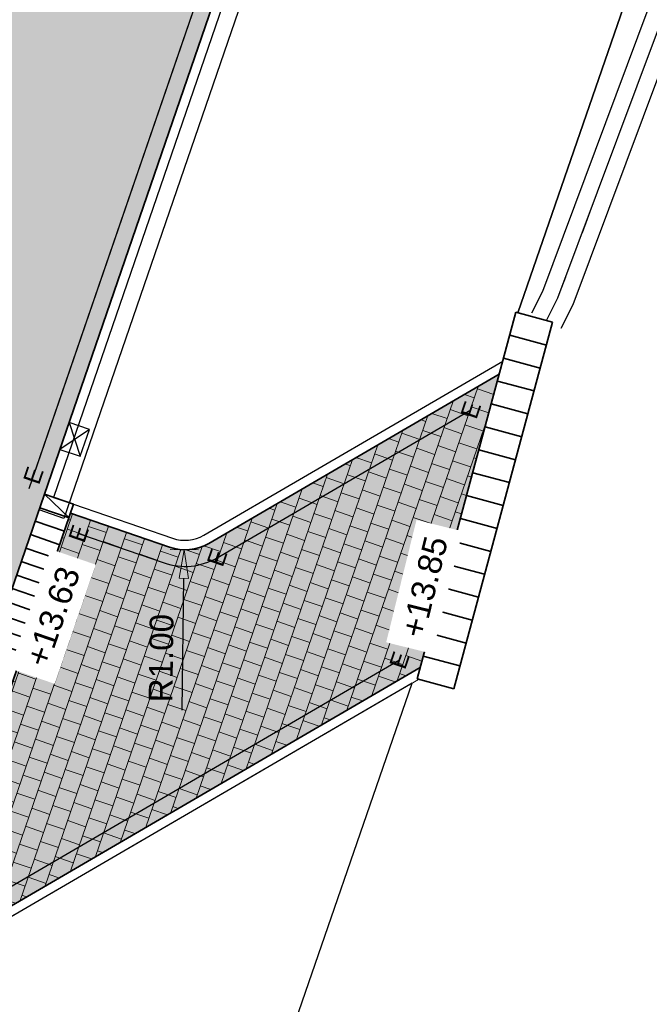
# Model space of a CAD drawing. Header units: metres. Extents: x 131295 to 132236, y 397710 to 398702.
# Tile 91 of 127: x 131628 to 131641, y 398319 to 398340. Entities that reach past the tile are written whole.
import ezdxf
from ezdxf.enums import TextEntityAlignment as Align

# ---------------------------------------------------------------- set-up
doc = ezdxf.new("R2010")
doc.units = ezdxf.units.M
doc.linetypes.add('AL-MATERIAALS', pattern=[2, 1, -1])
doc.layers.get('Defpoints').update_dxf_attribs({"color": 128})
for name, color, linetype, lineweight in [('N-KO-inritband 650x300x200 mm', 110, 'Continuous', 35), ('N-KO-inritband 800x500x180 mm', 110, 'Continuous', 35), ('N-KO-tekst banden', 1, 'Continuous', 18), ('N-KO-trottoirband 180-200x250mm', 3, 'Continuous', 35), ('N-KO-trottoirband achterkant', 8, 'Continuous', 5), ('N-RI-trottoirkolk', 7, 'Continuous', 25), ("N-VH-arcering 'MAT' grijs 254", 254, 'Continuous', 18), ('N-VH-arcering betontegels halfsteensverband', 8, 'Continuous', 5), ('X-AL-maatvoering', 1, 'Continuous', 18), ('X-AL-materiaalscheiding', 1, 'AL-MATERIAALS', 18), ('X-AL-planhoogte', 190, 'Continuous', 25)]:
    doc.layers.add(name, color=color, linetype=linetype, lineweight=lineweight)
doc.layers.add("N-VH-arcering 'MAT' kleur 1 (heiderood)", color=7, linetype='Continuous', lineweight=18, true_color=0xd98c8c)
for name, color, linetype, plot in [('X-AL-contourlijnen', 30, 'Continuous', False), ('X-AL-hulplijn bandenlijnnummers', 30, 'Continuous', False), ('X-AL-hulplijn hoogtetekst', 190, 'Continuous', False)]:
    doc.layers.add(name, color=color, linetype=linetype, plot=plot)
doc.styles.add('CS Annotative', font='arial.ttf')
doc.dimstyles.new('CS Annotative', dxfattribs={"dimtxt": 2.5, "dimasz": 3, "dimexe": 0.18, "dimexo": 0.0625, "dimgap": 1, "dimtad": 1, "dimzin": 0, "dimdsep": 46, "dimtxsty": 'CS Annotative', "dimblk": 'CS Dimensionpijl', "dimcen": 0, "dimse1": 1, "dimse2": 1, "dimclrd": 256, "dimclre": 256, "dimclrt": 2, "dimadec": 0, "dimazin": 0, "dimtm": 1e-09, "dimtfac": 1, "dimtofl": 0, "dimtmove": 1, "dimatfit": 3, "dimfxl": 1, "dimtfillclr": 256, "dimtolj": 1, "dimtzin": 0, "dimarcsym": 0})

# ---------------------------------------------------------------- blocks, each defined once
blk = doc.blocks.new('*U68')
for p, q in [((0.5122429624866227, 1.409825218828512), (1.602494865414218, -2.178189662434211)), ((2.626980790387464, 0.6414607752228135), (-0.5122429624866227, -1.409825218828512))]:
    blk.add_line(p, q)
blk.add_lwpolyline([(0.5122429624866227, 1.409825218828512), (-0.5122429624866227, -1.409825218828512), (1.602494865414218, -2.178189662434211), (2.626980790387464, 0.6414607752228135)], close=True)
blk = doc.blocks.new('CS Dimensionpijl')
h = blk.add_hatch(color=256)
h.dxf.hatch_style = 1
h.paths.add_polyline_path([(-1, -0.1666666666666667), (0, 0), (-1, 0.1666666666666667)])
at = {"flags": 128}
blk.add_lwpolyline([(0, 0.5), (0, -0.5)], dxfattribs=at)
blk.add_lwpolyline([(-1, -0.1666666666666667), (0, 0), (-1, 0.1666666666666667)], close=True, dxfattribs=at)
blk = doc.blocks.new('*D304')
at = {"layer": 'Defpoints', "color": 0, "transparency": 16777216}
for p in [(131631.0221199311, 398329.7288334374), (131631.0094654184, 398328.7289135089)]:
    blk.add_point(p, dxfattribs=at)
at = {"layer": 'X-AL-maatvoering', "lineweight": -2, "transparency": 16777216}
blk.add_line((131630.966749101, 398325.3536039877), (131631.0018727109, 398328.1289615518), dxfattribs=at)
at = {"layer": 'X-AL-maatvoering', "lineweight": -2, "transparency": 16777216, "xscale": 0.6000000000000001, "yscale": 0.6000000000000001, "zscale": 0.6000000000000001, "rotation": 89.27493047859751}
blk.add_blockref('CS Dimensionpijl', (131631.0094654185, 398328.7289135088), dxfattribs=at)
at = {"layer": 'X-AL-maatvoering', "color": 2, "transparency": 16777216, "insert": (131630.5252645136, 398326.44706822), "char_height": 0.5, "attachment_point": 5, "rotation": 89.27493047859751, "style": 'CS Annotative'}
blk.add_mtext('\\A1;R1.00', dxfattribs=at)

msp = doc.modelspace()

# ---------------------------------------------------------------- hatches: boundary and pattern name
at = {"layer": "N-VH-arcering 'MAT' grijs 254"}
h = msp.add_hatch(color=256, dxfattribs=at)
h.dxf.hatch_style = 1
edge = h.paths.add_edge_path()
edge.add_line((131635.9782942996, 398326.2513743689), (131637.645029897, 398332.4311608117))
edge.add_line((131637.645029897, 398332.4311608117), (131631.525639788, 398328.8648497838))
edge.add_arc((131631.0221199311, 398329.7288334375), 1.000000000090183, 251.0319974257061, 300.23314636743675, ccw=False)
edge.add_line((131630.6970798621, 398328.7831331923), (131628.6153098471, 398329.4986439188))
edge.add_line((131628.6153098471, 398329.4986439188), (131625.3753843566, 398320.0721189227))
edge.add_line((131625.3753843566, 398320.0721189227), (131635.9782942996, 398326.2513743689))
at = {"layer": "N-VH-arcering 'MAT' kleur 1 (heiderood)"}
h = msp.add_hatch(color=256, dxfattribs=at)
h.dxf.hatch_style = 1
edge = h.paths.add_edge_path()
edge.add_line((131644.7197422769, 398378.3540535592), (131650.347183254, 398394.7270267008))
edge.add_line((131650.347183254, 398394.7270267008), (131645.6186820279, 398396.3522270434))
edge.add_line((131645.6186820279, 398396.3522270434), (131644.9526251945, 398394.4143425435))
edge.add_line((131644.9526251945, 398394.4143425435), (131639.7519840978, 398379.2831386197))
edge.add_line((131639.7519840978, 398379.2831386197), (131639.5732120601, 398378.7630034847))
edge.add_line((131639.5732120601, 398378.7630034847), (131639.5082040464, 398378.5738634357))
edge.add_line((131639.5082040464, 398378.5738634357), (131639.0206439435, 398377.1553130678))
edge.add_line((131639.0206439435, 398377.1553130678), (131638.9556359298, 398376.9661730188))
edge.add_line((131638.9556359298, 398376.9661730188), (131638.7768638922, 398376.446037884))
edge.add_line((131638.7768638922, 398376.446037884), (131632.7636226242, 398358.9505833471))
edge.add_line((131632.7636226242, 398358.9505833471), (131632.5848505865, 398358.4304482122))
edge.add_line((131632.5848505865, 398358.4304482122), (131632.5198425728, 398358.2413081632))
edge.add_line((131632.5198425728, 398358.2413081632), (131632.03228247, 398356.8227577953))
edge.add_line((131632.03228247, 398356.8227577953), (131631.9672744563, 398356.6336177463))
edge.add_line((131631.9672744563, 398356.6336177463), (131631.7885024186, 398356.1134826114))
edge.add_line((131631.7885024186, 398356.1134826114), (131626.587861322, 398340.9822786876))
edge.add_line((131626.587861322, 398340.9822786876), (131626.4090892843, 398340.4621435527))
edge.add_line((131626.4090892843, 398340.4621435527), (131626.3440812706, 398340.2730035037))
edge.add_line((131626.3440812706, 398340.2730035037), (131625.8565211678, 398338.8544531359))
edge.add_line((131625.8565211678, 398338.8544531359), (131625.7915131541, 398338.6653130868))
edge.add_line((131625.7915131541, 398338.6653130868), (131625.6127411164, 398338.145177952))
edge.add_line((131625.6127411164, 398338.145177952), (131621.2247001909, 398325.3782246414))
edge.add_line((131621.2247001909, 398325.3782246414), (131621.0459279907, 398324.8580895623))
edge.add_line((131621.0459279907, 398324.8580895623), (131620.9809199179, 398324.6689495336))
edge.add_line((131620.9809199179, 398324.6689495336), (131620.4933600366, 398323.2503990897))
edge.add_line((131620.4933600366, 398323.2503990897), (131620.4283520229, 398323.0612590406))
edge.add_line((131620.4283520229, 398323.0612590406), (131619.6539016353, 398320.8080047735))
edge.add_arc((131600.7398967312, 398327.3088061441), 19.99999999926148, 337.67096400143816, 341.03199745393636, ccw=False)
edge.add_line((131619.2402427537, 398319.7103064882), (131617.9754396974, 398316.6308440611))
edge.add_line((131617.9754396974, 398316.6308440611), (131622.6005262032, 398314.7312191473))
edge.add_line((131622.6005262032, 398314.7312191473), (131623.9210622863, 398317.9463768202))
edge.add_arc((131605.4207162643, 398325.5448764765), 19.99999999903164, 337.670963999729, 338.7005252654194)
edge.add_line((131624.0546074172, 398318.2800226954), (131624.0700453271, 398318.2740038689))
edge.add_line((131624.0700453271, 398318.2740038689), (131628.0656127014, 398329.8990600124))
edge.add_line((131628.0656127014, 398329.8990600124), (131641.0142854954, 398367.5730707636))
edge.add_line((131641.0142854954, 398367.5730707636), (131644.7197422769, 398378.3540535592))
at = {"layer": 'N-VH-arcering betontegels halfsteensverband'}
h = msp.add_hatch(dxfattribs=at)
h.set_pattern_fill('CS-TEGEL HALFSTV', color=256, scale=6.67, angle=90.0132228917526)
h.set_pattern_definition([(161.0319974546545, (26375.62930064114, 79453.50666762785), (-0.4435097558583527, -0.05915358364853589), [0.4002, -0.4002]), (251.0319974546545, (26375.62930064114, 79453.50666762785), (0.3784692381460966, -0.1300810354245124), [])])
edge = h.paths.add_edge_path()
edge.add_line((131635.9782942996, 398326.2513743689), (131637.645029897, 398332.4311608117))
edge.add_line((131637.645029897, 398332.4311608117), (131631.525639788, 398328.8648497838))
edge.add_arc((131631.0221199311, 398329.7288334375), 1.000000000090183, 251.0319974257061, 300.23314636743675, ccw=False)
edge.add_line((131630.6970798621, 398328.7831331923), (131628.6153098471, 398329.4986439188))
edge.add_line((131628.6153098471, 398329.4986439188), (131625.3753843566, 398320.0721189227))
edge.add_line((131625.3753843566, 398320.0721189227), (131635.9782942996, 398326.2513743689))

# ---------------------------------------------------------------- linework, layer by layer
at = {"layer": 'N-KO-inritband 650x300x200 mm', "flags": 128}
for points in [[(131628.0656127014, 398329.8990600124), (131624.0676198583, 398318.266946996)], [(131628.0656127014, 398329.8990600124), (131628.6803178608, 398329.6877839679)], [(131628.0656127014, 398329.8990600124), (131628.5828058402, 398329.4040738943)], [(131628.6803178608, 398329.6877839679), (131624.6823250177, 398318.0556709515)], [(131627.9681006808, 398329.6153499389), (131628.5828058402, 398329.4040738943)], [(131627.8705886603, 398329.3316398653), (131628.4852938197, 398329.1203638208)], [(131627.7730766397, 398329.0479297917), (131628.3877817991, 398328.8366537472)], [(131627.6755646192, 398328.7642197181), (131628.2902697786, 398328.5529436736)], [(131627.5780525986, 398328.4805096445), (131628.192757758, 398328.2692336)], [(131627.480540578, 398328.196799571), (131628.0952457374, 398327.9855235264)], [(131627.3830285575, 398327.9130894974), (131627.9977337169, 398327.7018134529)], [(131627.2855165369, 398327.6293794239), (131627.9002216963, 398327.4181033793)], [(131627.1880045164, 398327.3456693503), (131627.8027096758, 398327.1343933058)], [(131627.0904924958, 398327.0619592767), (131627.7051976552, 398326.8506832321)], [(131626.9929804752, 398326.7782492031), (131627.6076856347, 398326.5669731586)]]:
    msp.add_lwpolyline(points, dxfattribs=at)
at = {"layer": 'N-KO-inritband 800x500x180 mm', "flags": 128}
for points in [[(131635.9127290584, 398326.0082769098), (131637.9959510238, 398333.7322775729)], [(131637.9959510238, 398333.7322775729), (131638.7683510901, 398333.5239553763)], [(131636.6851291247, 398325.7999547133), (131638.7683510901, 398333.5239553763)], [(131637.865749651, 398333.2495275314), (131638.6381497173, 398333.0412053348)], [(131637.7355482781, 398332.76677749), (131638.5079483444, 398332.5584552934)], [(131637.6053469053, 398332.2840274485), (131638.3777469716, 398332.0757052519)], [(131637.4751455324, 398331.8012774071), (131638.2475455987, 398331.5929552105)], [(131637.3449441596, 398331.3185273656), (131638.1173442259, 398331.1102051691)], [(131637.2147427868, 398330.8357773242), (131637.9871428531, 398330.6274551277)], [(131637.0845414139, 398330.3530272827), (131637.8569414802, 398330.1447050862)], [(131636.9543400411, 398329.8702772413), (131637.7267401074, 398329.6619550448)], [(131636.8241386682, 398329.3875271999), (131637.5965387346, 398329.1792050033)], [(131636.6939372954, 398328.9047771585), (131637.4663373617, 398328.6964549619)], [(131636.5637359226, 398328.422027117), (131637.3361359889, 398328.2137049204)], [(131636.4335345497, 398327.9392770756), (131637.205934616, 398327.730954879)], [(131636.3033331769, 398327.4565270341), (131637.0757332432, 398327.2482048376)], [(131636.1731318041, 398326.9737769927), (131636.9455318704, 398326.7654547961)], [(131636.0429304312, 398326.4910269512), (131636.8153304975, 398326.2827047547)], [(131635.9127290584, 398326.0082769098), (131636.6851291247, 398325.7999547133)]]:
    msp.add_lwpolyline(points, dxfattribs=at)
at = {"layer": 'N-KO-trottoirband 180-200x250mm'}
for points in [[(131641.0142854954, 398367.5730707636), (131628.0656127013, 398329.8990600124)], [(131635.9782942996, 398326.2513743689), (131625.3753843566, 398320.0721189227)]]:
    msp.add_lwpolyline(points, dxfattribs=at)
msp.add_lwpolyline([(131628.615309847, 398329.4986439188), (131630.6970798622, 398328.7831331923, 0.2180405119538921), (131631.525639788, 398328.8648497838), (131637.645029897, 398332.4311608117)], format="xyb", dxfattribs=at)
at = {"layer": 'N-KO-trottoirband achterkant'}
for points in [[(131641.0142854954, 398367.5730707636), (131641.2034255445, 398367.5080627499), (131628.2547527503, 398329.8340519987), (131628.0656127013, 398329.8990600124)], [(131635.9439304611, 398325.9998616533), (131625.2758932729, 398319.7826507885), (131625.3753843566, 398320.0721189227)]]:
    msp.add_lwpolyline(points, dxfattribs=at)
msp.add_lwpolyline([(131628.615309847, 398329.4986439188), (131628.6803178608, 398329.6877839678), (131630.762087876, 398328.9722732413, 0.2180405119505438), (131631.4249358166, 398329.0376465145), (131637.7191070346, 398332.705817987), (131637.645029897, 398332.4311608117)], format="xyb", dxfattribs=at)
at = {"layer": 'X-AL-contourlijnen', "flags": 128}
msp.add_lwpolyline([(131624.0700453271, 398318.2740038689), (131628.0656127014, 398329.8990600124), (131641.0142854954, 398367.5730707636), (131644.7197422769, 398378.3540535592), (131650.347183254, 398394.7270267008)], dxfattribs=at)
for points in [[(131646.623322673, 398358.56997323), (131643.8206008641, 398366.2939486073, 0.2266814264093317), (131643.3286108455, 398366.7776300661), (131641.6289906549, 398367.3617947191), (131641.2034255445, 398367.5080627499), (131628.2547527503, 398329.8340519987), (131628.6803178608, 398329.6877839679), (131630.7620878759, 398328.9722732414, 0.2180405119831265), (131631.4249358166, 398329.0376465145), (131637.7191070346, 398332.705817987), (131637.9959510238, 398333.7322775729), (131638.0364906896, 398333.7213437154)], [(131635.9782942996, 398326.2513743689), (131637.645029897, 398332.4311608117), (131631.525639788, 398328.8648497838, -0.2180405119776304), (131630.6970798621, 398328.7831331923), (131628.6153098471, 398329.4986439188), (131625.3753843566, 398320.0721189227)], [(131635.8062048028, 398325.9195967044), (131625.275893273, 398319.7826507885), (131624.6823250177, 398318.0556709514), (131624.2409463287, 398318.2073741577, -0.004492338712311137), (131624.1060657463, 398317.8703918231), (131622.3866084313, 398313.6839659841, 0.1082963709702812), (131622.0308819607, 398311.6597990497), (131629.9572229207, 398308.9522644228)]]:
    msp.add_lwpolyline(points, format="xyb", close=True, dxfattribs=at)
msp.add_lwpolyline([(131645.9585233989, 398353.8195265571), (131646.954252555, 398356.7247192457), (131647.0311457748, 398357.3535615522), (131647.0083580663, 398357.44019359), (131646.4800968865, 398357.6738560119), (131646.7374051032, 398358.2555753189), (131646.623322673, 398358.56997323), (131638.0364906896, 398333.7213437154), (131638.638178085, 398333.5590640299), (131638.8801653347, 398334.0345316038), (131642.2216166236, 398342.9766774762)], close=True, dxfattribs=at)
at = {"layer": 'X-AL-hulplijn bandenlijnnummers'}
for points in [[(131640.5857783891, 398367.403124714), (131627.832129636, 398330.29653411)], [(131635.5428672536, 398326.4027126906), (131626.235932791, 398320.9787370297)]]:
    msp.add_lwpolyline(points, dxfattribs=at)
msp.add_lwpolyline([(131628.7852558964, 398329.0701368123), (131630.583315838, 398328.4521381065, 0.2180405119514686), (131631.701871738, 398328.5624555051), (131637.0436765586, 398331.6755986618)], format="xyb", dxfattribs=at)
at = {"layer": 'X-AL-hulplijn hoogtetekst'}
for points in [[(131641.1280495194, 398367.9040658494), (131641.6481846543, 398367.7252938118), (131628.4719838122, 398329.3892928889), (131627.9518486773, 398329.5680649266)], [(131640.6832904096, 398367.6868347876), (131627.7346176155, 398330.0128240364)]]:
    msp.add_lwpolyline(points, dxfattribs=at)
at = {"layer": 'X-AL-hulplijn hoogtetekst', "flags": 128}
for points in [[(131638.950103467, 398333.4003109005), (131639.2010834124, 398333.8934477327), (131642.5510497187, 398342.8583808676), (131646.2895197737, 398353.7057658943), (131647.2972198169, 398356.6458854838), (131647.3867035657, 398357.3776947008), (131647.346843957, 398357.5292289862)], [(131638.3262527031, 398333.7178171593), (131638.5592472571, 398334.1756154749), (131641.8921835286, 398343.0949740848), (131645.627527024, 398353.9332872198), (131646.6112852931, 398356.8035530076), (131646.6755879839, 398357.3294284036), (131646.6698721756, 398357.3511581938)]]:
    msp.add_lwpolyline(points, dxfattribs=at)
at = {"layer": 'X-AL-materiaalscheiding', "flags": 128}
for points in [[(131638.0364906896, 398333.7213437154), (131646.623322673, 398358.56997323)], [(131638.638178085, 398333.5590640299), (131638.8801653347, 398334.0345316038), (131642.2216166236, 398342.9766774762), (131645.9585233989, 398353.8195265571), (131646.954252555, 398356.7247192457), (131647.0311457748, 398357.3535615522), (131647.0083580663, 398357.44019359)], [(131629.9572229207, 398308.9522644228), (131635.8062048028, 398325.9195967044)]]:
    msp.add_lwpolyline(points, dxfattribs=at)

# ---------------------------------------------------------------- block references
at = {"layer": 'N-RI-trottoirkolk', "xscale": 0.2, "yscale": 0.2, "zscale": 0.2, "rotation": 1}
msp.add_blockref('*U68', (131628.4881647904, 398331.1284703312), dxfattribs=at)

# ---------------------------------------------------------------- texts
at = {"layer": 'N-KO-tekst banden', "style": 'CS Annotative'}
for p in [(131637.0436765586, 398331.6755986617), (131627.8321296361, 398330.2965341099), (131628.7852558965, 398329.0701368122), (131631.701871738, 398328.562455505), (131635.5428672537, 398326.4027126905)]:
    msp.add_text('E', height=0.3599999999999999, rotation=71.0187745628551, dxfattribs=at).set_placement(p, align=Align.MIDDLE)

# ---------------------------------------------------------------- dimensions: what is measured, and where the dimension line sits
at = {"layer": 'X-AL-maatvoering'}
dim = msp.add_radius_dim(center=(131631.0221199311, 398329.7288334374), mpoint=(131631.0094654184, 398328.7289135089), dimstyle='CS Annotative', dxfattribs=at)
dim.commit()
dim.dimension.update_dxf_attribs({"geometry": '*D304', "text_midpoint": (131630.980514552, 398326.4413067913)})

# ---------------------------------------------------------------- next in the draw order: texts
at = {"layer": 'X-AL-planhoogte', "char_height": 0.5, "attachment_point": 5, "style": 'CS Annotative', "bg_fill": 2}
for s, insert, rotation in [('+13.85', (131636.0704010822, 398327.9482495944), 76.09661234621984), ('+13.63', (131628.2435115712, 398327.3220917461), 71.01506341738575)]:
    msp.add_mtext(s, dxfattribs=dict(at, insert=insert, rotation=rotation))

doc.saveas('drawing.dxf')
